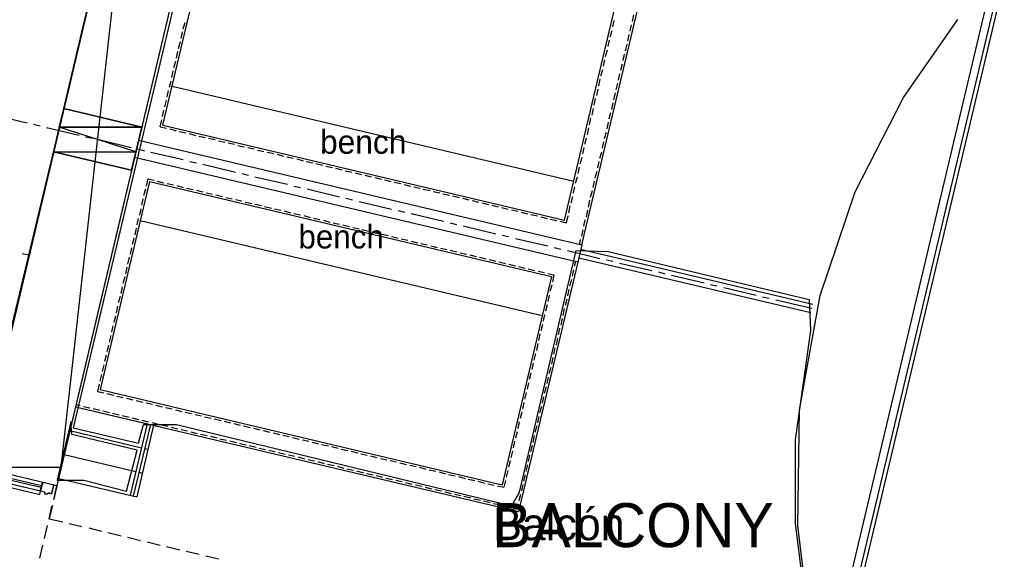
# Model space of a CAD drawing. Header units: feet. Extents: x -79 to 198, y -22 to 181.
# Tile 38 of 92: x 100 to 137, y 64 to 84. Entities that reach past the tile are written whole.
import ezdxf
from ezdxf.enums import TextEntityAlignment as Align

# ---------------------------------------------------------------- set-up
doc = ezdxf.new("R2010")
doc.units = ezdxf.units.FT
for name, color, linetype in [('A-AREA-COMUN', 252, 'CONTINUOUS'), ('A-AREA-UNIDAD', 30, 'CONTINUOUS'), ('A-LINEA', 7, 'CONTINUOUS'), ('A-MURO-CONCRETO', 8, 'CONTINUOUS'), ('A-NOMBRE-ESPACIO', 2, 'CONTINUOUS'), ('A-TEXTO-PDF', 3, 'CONTINUOUS')]:
    doc.layers.add(name, color=color, linetype=linetype)

msp = doc.modelspace()

# ---------------------------------------------------------------- linework, layer by layer
at = {"layer": 'A-AREA-COMUN'}
msp.add_lwpolyline([(98.432, 67.7333), (104.288, 92.1778)], dxfattribs=at)
msp.add_lwpolyline([(101.76, 68.8), (101.248, 66.6133), (102.24, 66.6133), (103.84, 66.2044), (104.24, 67.7333), (101.792, 68.32)], close=True, dxfattribs=at)
at = {"layer": 'A-AREA-UNIDAD'}
for points in [[(107.2, 91.0933), (101.84, 68.5689), (104.288, 68), (104.48, 68.6933), (105.712, 68.6933), (118.24, 65.6533), (118.528, 66.1689), (120.64, 75.2), (121.84, 75.1644), (129.36, 73.3689), (129.408, 72.2133), (128.832, 68.1244), (128.832, 65.0133), (129.28, 61.4044)], [(95.84, 13.5644), (102.08, 16.1956), (107.92, 19.2), (114.368, 23.2), (120.672, 27.9289), (123.488, 30.56), (125.952, 33.6356), (127.76, 36.5689), (129.44, 40.2844), (130.56, 44.0889), (131.12, 47.6089), (131.232, 51.4489), (131.008, 54.3289), (130.56, 56.8), (129.36, 61.4044), (128.928, 64.9244), (128.992, 69.2444), (129.76, 73.5289), (131.072, 77.4044), (132.88, 80.9244), (134.912, 83.84)]]:
    msp.add_lwpolyline(points, dxfattribs=at)
at = {"layer": 'A-LINEA'}
for p, q in [((105.2, 79.8978), (107.04, 87.6844)), ((136.2784, 85.7137), (129.8533, 58.6431)), ((136.5216, 85.4857), (130.173, 58.7375)), ((136.6481, 85.3763), (130.3393, 58.7828)), ((136.6481, 85.3763), (130.3393, 58.7828)), ((120.8533, 75.4178), (123.0667, 84.7378)), ((120.2133, 76.3378), (122.0533, 84.1244)), ((122.7467, 83.7644), (122.8, 84.0178)), ((105.96, 83.4978), (106.0267, 83.7378)), ((122.0133, 83.5644), (122.0667, 83.8044)), ((122.6667, 83.4044), (122.72, 83.6444)), ((105.88, 83.1378), (105.9333, 83.3778)), ((121.92, 83.1911), (121.9867, 83.4311)), ((122.5733, 83.0444), (122.6267, 83.2844)), ((105.7867, 82.7644), (105.8533, 83.0178)), ((121.84, 82.8311), (121.8933, 83.0711)), ((122.4933, 82.6711), (122.5467, 82.9244)), ((105.7067, 82.4044), (105.76, 82.6444)), ((121.7467, 82.4578), (121.8133, 82.7111)), ((122.4, 82.3111), (122.4533, 82.5511)), ((105.6133, 82.0444), (105.68, 82.2844)), ((121.6667, 82.0978), (121.72, 82.3378)), ((122.32, 81.9511), (122.3733, 82.1911)), ((105.5333, 81.6711), (105.5867, 81.9244)), ((121.5733, 81.7378), (121.64, 81.9778)), ((122.2267, 81.5778), (122.28, 81.8178)), ((105.44, 81.3111), (105.5067, 81.5511)), ((105.5467, 81.3511), (120.56, 77.8044)), ((121.4933, 81.3644), (121.5467, 81.6178)), ((122.1467, 81.2178), (122.2, 81.4578)), ((105.36, 80.9511), (105.4133, 81.1911)), ((121.4133, 81.0044), (121.4667, 81.2444)), ((122.0533, 80.8444), (122.12, 81.0978)), ((105.2667, 80.5778), (105.3333, 80.8311)), ((121.32, 80.6444), (121.3733, 80.8844)), ((121.9733, 80.4844), (122.0267, 80.7244)), ((98.9067, 80.2711), (100.12, 79.9778)), ((105.1867, 80.2178), (105.24, 80.4578)), ((121.24, 80.2711), (121.2933, 80.5111)), ((121.88, 80.1244), (121.9467, 80.3644)), ((100.36, 79.9244), (100.6133, 79.8711)), ((105.0933, 79.8311), (105.16, 80.0978)), ((105.2, 79.8978), (120.2133, 76.3378)), ((121.1467, 79.9111), (121.2, 80.1511)), ((121.8, 79.7511), (121.8533, 80.0044)), ((100.8533, 79.8044), (102.0667, 79.5244)), ((105.0933, 79.8311), (105.3333, 79.7778)), ((105.4533, 79.7511), (105.6933, 79.6844)), ((105.8133, 79.6578), (106.0533, 79.6044)), ((106.1867, 79.5778), (106.4267, 79.5111)), ((121.0667, 79.5378), (121.12, 79.7911)), ((121.7067, 79.3911), (121.7733, 79.6311)), ((102.3067, 79.4578), (102.56, 79.4044)), ((102.8, 79.3511), (104.0133, 79.0578)), ((106.5467, 79.4844), (106.7867, 79.4311)), ((106.9067, 79.4044), (107.1467, 79.3511)), ((107.28, 79.3111), (107.52, 79.2578)), ((107.64, 79.2311), (107.88, 79.1778)), ((108, 79.1378), (108.2533, 79.0844)), ((120.9733, 79.1778), (121.0267, 79.4178)), ((121.6267, 79.0311), (121.68, 79.2711)), ((104.2533, 79.0044), (104.5067, 78.9378)), ((104.7467, 78.8844), (105.96, 78.6044)), ((108.3733, 79.0578), (108.6133, 79.0044)), ((108.7333, 78.9644), (108.9733, 78.9111)), ((109.0933, 78.8844), (109.3467, 78.8311)), ((109.4667, 78.8044), (109.7067, 78.7378)), ((120.8933, 78.8178), (120.9467, 79.0578)), ((121.5333, 78.6578), (121.6, 78.8978)), ((106.2, 78.5378), (106.4533, 78.4844)), ((106.6933, 78.4311), (107.9067, 78.1378)), ((109.8267, 78.7111), (110.0667, 78.6578)), ((110.2, 78.6311), (110.44, 78.5644)), ((110.56, 78.5378), (110.8, 78.4844)), ((110.92, 78.4578), (111.1733, 78.3911)), ((120.8, 78.4444), (120.8667, 78.6978)), ((121.4533, 78.2978), (121.5067, 78.5378)), ((108.1467, 78.0844), (108.4, 78.0178)), ((111.2933, 78.3644), (111.5333, 78.3111)), ((111.6533, 78.2844), (111.8933, 78.2178)), ((112.0133, 78.1911), (112.2667, 78.1378)), ((112.3867, 78.1111), (112.6267, 78.0444)), ((120.72, 78.0844), (120.7733, 78.3244)), ((121.36, 77.9244), (121.4267, 78.1778)), ((104.6933, 77.7911), (102.8533, 70.0044)), ((104.64, 77.8844), (104.5733, 77.6178)), ((104.64, 77.8844), (104.8667, 77.8311)), ((104.6933, 77.7911), (119.72, 74.2311)), ((104.9867, 77.8044), (105.2267, 77.7378)), ((105.36, 77.7111), (105.6, 77.6578)), ((108.64, 77.9644), (109.8533, 77.6844)), ((112.7467, 78.0178), (112.9867, 77.9644)), ((113.12, 77.9378), (113.36, 77.8711)), ((113.48, 77.8444), (113.72, 77.7911)), ((113.84, 77.7644), (114.0933, 77.7111)), ((114.2133, 77.6711), (114.4533, 77.6178)), ((120.6267, 77.7244), (120.6933, 77.9644)), ((121.28, 77.5644), (121.3333, 77.8044)), ((104.5467, 77.4978), (104.48, 77.2578)), ((105.72, 77.6311), (105.96, 77.5644)), ((106.08, 77.5378), (106.3333, 77.4844)), ((106.4533, 77.4578), (106.6933, 77.4044)), ((106.8133, 77.3644), (107.0533, 77.3111)), ((107.1733, 77.2844), (107.4267, 77.2311)), ((110.0933, 77.6178), (110.3467, 77.5644)), ((110.5867, 77.5111), (111.8, 77.2178)), ((114.5733, 77.5911), (114.8133, 77.5378)), ((114.9333, 77.4978), (115.1867, 77.4444)), ((115.3067, 77.4178), (115.5467, 77.3644)), ((115.6667, 77.3244), (115.9067, 77.2711)), ((120.5467, 77.3511), (120.6, 77.5911)), ((121.1867, 77.2044), (121.2533, 77.4444)), ((104.4533, 77.1378), (104.4, 76.8978)), ((107.5467, 77.1911), (107.7867, 77.1378)), ((107.9067, 77.1111), (108.1467, 77.0578)), ((108.28, 77.0178), (108.52, 76.9644)), ((108.64, 76.9378), (108.88, 76.8844)), ((112.04, 77.1644), (112.28, 77.0978)), ((112.5333, 77.0444), (113.7467, 76.7511)), ((116.0267, 77.2444), (116.28, 77.1911)), ((116.4, 77.1644), (116.64, 77.0978)), ((116.76, 77.0711), (117, 77.0178)), ((117.1333, 76.9911), (117.3733, 76.9244)), ((120.4533, 76.9911), (120.52, 77.2311)), ((121.1067, 76.8311), (121.16, 77.0844)), ((104.3733, 76.7644), (104.32, 76.5244)), ((109, 76.8578), (109.2533, 76.7911)), ((109.3733, 76.7644), (109.6133, 76.7111)), ((109.7333, 76.6844), (109.9733, 76.6178)), ((110.0933, 76.5911), (110.3467, 76.5378)), ((113.9867, 76.6978), (114.2267, 76.6444)), ((114.48, 76.5911), (115.6933, 76.2978)), ((117.4933, 76.8978), (117.7333, 76.8444)), ((117.8533, 76.8178), (118.1067, 76.7511)), ((118.2267, 76.7244), (118.4667, 76.6711)), ((118.5867, 76.6444), (118.8267, 76.5778)), ((118.9467, 76.5511), (119.2, 76.4978)), ((120.3733, 76.6178), (120.4267, 76.8711)), ((121.0267, 76.4711), (121.08, 76.7111)), ((104.28, 76.4044), (104.2267, 76.1644)), ((104.3467, 76.3244), (119.3733, 72.7778)), ((110.4667, 76.5111), (110.7067, 76.4444)), ((110.8267, 76.4178), (111.0667, 76.3644)), ((111.2, 76.3378), (111.44, 76.2711)), ((111.56, 76.2444), (111.8, 76.1911)), ((115.9333, 76.2444), (116.1733, 76.1778)), ((119.32, 76.4711), (119.56, 76.4044)), ((119.68, 76.3778), (119.92, 76.3244)), ((120.0533, 76.2978), (120.28, 76.2444)), ((120.28, 76.2444), (120.3467, 76.4978)), ((120.9333, 76.1111), (120.9867, 76.3511)), ((104.2, 76.0444), (104.1467, 75.7911)), ((111.92, 76.1644), (112.1733, 76.0978)), ((112.2933, 76.0711), (112.5333, 76.0178)), ((112.6533, 75.9911), (112.8933, 75.9244)), ((113.0133, 75.8978), (113.2667, 75.8444)), ((113.3867, 75.8178), (113.6267, 75.7644)), ((116.4267, 76.1244), (117.64, 75.8311)), ((120.8533, 75.7378), (120.9067, 75.9778)), ((104.1067, 75.6711), (104.0533, 75.4311)), ((113.7467, 75.7244), (113.9867, 75.6711)), ((114.1067, 75.6444), (114.36, 75.5911)), ((114.48, 75.5511), (114.72, 75.4978)), ((114.84, 75.4711), (115.08, 75.4178)), ((117.88, 75.7778), (118.12, 75.7244)), ((118.3733, 75.6578), (119.5867, 75.3778)), ((120.7733, 75.4311), (120.8133, 75.6178)), ((99.9333, 75.0978), (100.2, 75.0444)), ((104.0267, 75.3111), (103.9733, 75.0711)), ((115.2133, 75.3778), (115.4533, 75.3244)), ((115.5733, 75.2978), (115.8133, 75.2444)), ((115.9333, 75.2178), (116.1867, 75.1511)), ((116.3067, 75.1244), (116.5467, 75.0711)), ((119.8267, 75.3244), (120.0667, 75.2578)), ((120.32, 75.2044), (121.5333, 74.9111)), ((120.8133, 75.2578), (129.4933, 73.2044)), ((103.9333, 74.9511), (103.88, 74.6978)), ((116.6667, 75.0444), (116.9067, 74.9778)), ((117.0267, 74.9511), (117.28, 74.8978)), ((117.4, 74.8711), (117.64, 74.8044)), ((117.76, 74.7778), (118, 74.7244)), ((120.7067, 74.7644), (118.4933, 65.4444)), ((120.6267, 74.7911), (120.5733, 74.6044)), ((120.7467, 74.9378), (129.4133, 72.8844)), ((121.7733, 74.8578), (122.0133, 74.8044)), ((122.2667, 74.7378), (123.48, 74.4578)), ((103.8533, 74.5778), (103.8, 74.3378)), ((118.1333, 74.6978), (118.3733, 74.6311)), ((118.4933, 74.6044), (118.7333, 74.5511)), ((118.8533, 74.5244), (119.1067, 74.4578)), ((119.2267, 74.4311), (119.4667, 74.3778)), ((119.5867, 74.3511), (119.8133, 74.2978)), ((120.5467, 74.4844), (120.4933, 74.2444)), ((123.72, 74.4044), (123.96, 74.3378)), ((103.7733, 74.2178), (103.7067, 73.9778)), ((119.72, 74.2311), (117.88, 66.4444)), ((119.8133, 74.2978), (119.76, 74.0311)), ((120.4667, 74.1244), (120.4, 73.8711)), ((124.2133, 74.2844), (125.4267, 73.9911)), ((103.68, 73.8444), (103.6267, 73.6044)), ((119.7333, 73.9111), (119.6667, 73.6711)), ((120.3733, 73.7511), (120.32, 73.5111)), ((125.6667, 73.9378), (125.9067, 73.8844)), ((126.16, 73.8178), (127.3733, 73.5378)), ((103.6, 73.4844), (103.5333, 73.2444)), ((119.64, 73.5378), (119.5867, 73.2978)), ((120.2933, 73.3911), (120.24, 73.1511)), ((127.6133, 73.4711), (127.8533, 73.4178)), ((128.1067, 73.3644), (129.4533, 73.0444)), ((103.5067, 73.1244), (103.4533, 72.8711)), ((119.56, 73.1778), (119.4933, 72.9378)), ((120.2, 73.0311), (120.1467, 72.7778)), ((103.4267, 72.7511), (103.36, 72.5111)), ((119.4667, 72.8178), (119.4133, 72.5644)), ((120.12, 72.6578), (120.0667, 72.4178)), ((103.3333, 72.3911), (103.28, 72.1511)), ((119.3867, 72.4444), (119.32, 72.2044)), ((120.0267, 72.2978), (119.9733, 72.0578)), ((103.2533, 72.0311), (103.1867, 71.7778)), ((119.2933, 72.0844), (119.24, 71.8444)), ((119.9467, 71.9244), (119.8933, 71.6844)), ((103.16, 71.6578), (103.1067, 71.4178)), ((119.2133, 71.7244), (119.16, 71.4711)), ((119.8533, 71.5644), (119.8, 71.3244)), ((103.08, 71.2978), (103.0133, 71.0578)), ((119.12, 71.3511), (119.0667, 71.1111)), ((119.7733, 71.2044), (119.72, 70.9511)), ((102.9867, 70.9244), (102.9333, 70.6844)), ((119.04, 70.9911), (118.9867, 70.7511)), ((119.6933, 70.8311), (119.6267, 70.5911)), ((102.9067, 70.5644), (102.84, 70.3244)), ((118.9467, 70.6178), (118.8933, 70.3778)), ((119.6, 70.4711), (119.5467, 70.2311)), ((102.8133, 70.2044), (102.76, 69.9378)), ((102.76, 69.9378), (102.9867, 69.8844)), ((102.8533, 70.0044), (117.88, 66.4444)), ((118.8667, 70.2578), (118.8133, 70.0178)), ((119.52, 70.1111), (119.4533, 69.8578)), ((103.1067, 69.8578), (103.36, 69.7911)), ((103.48, 69.7644), (103.72, 69.7111)), ((103.84, 69.6844), (104.08, 69.6178)), ((104.2, 69.5911), (104.4533, 69.5378)), ((118.7733, 69.8978), (118.72, 69.6444)), ((119.4267, 69.7378), (119.3733, 69.4978)), ((101.9333, 69.3644), (118.4933, 65.4444)), ((101.9333, 69.3644), (104.8533, 68.6711)), ((101.96, 69.4444), (102.1067, 69.4044)), ((102.2267, 69.3778), (102.4667, 69.3244)), ((102.5867, 69.2978), (102.84, 69.2311)), ((102.96, 69.2044), (103.2, 69.1511)), ((104.5733, 69.5111), (104.8133, 69.4578)), ((104.9333, 69.4178), (105.1733, 69.3644)), ((105.2933, 69.3378), (105.5467, 69.2844)), ((105.6667, 69.2444), (105.9067, 69.1911)), ((118.6933, 69.5244), (118.64, 69.2844)), ((119.3467, 69.3778), (119.28, 69.1378)), ((103.32, 69.1244), (103.56, 69.0578)), ((103.68, 69.0311), (103.9333, 68.9778)), ((104.0533, 68.9511), (104.2933, 68.8844)), ((104.4133, 68.8578), (104.6533, 68.8044)), ((106.0267, 69.1644), (106.2667, 69.1111)), ((106.4, 69.0711), (106.64, 69.0178)), ((106.76, 68.9911), (107, 68.9378)), ((107.12, 68.9111), (107.3733, 68.8444)), ((118.6133, 69.1644), (118.5467, 68.9244)), ((119.2533, 69.0044), (119.2, 68.7644)), ((101.72, 68.4711), (104.4, 67.8311)), ((104.6133, 68.7244), (103.9733, 66.0578)), ((104.7333, 68.6978), (104.0933, 66.0178)), ((104.8533, 68.6711), (104.2267, 65.9911)), ((104.7867, 68.7778), (105.0267, 68.7111)), ((105.1467, 68.6844), (105.3867, 68.6311)), ((105.5067, 68.6044), (105.76, 68.5378)), ((105.88, 68.5111), (106.12, 68.4578)), ((107.4933, 68.8178), (107.7333, 68.7644)), ((107.8533, 68.7378), (108.0933, 68.6711)), ((108.2133, 68.6444), (108.4667, 68.5911)), ((108.5867, 68.5644), (108.8267, 68.4978)), ((108.9467, 68.4711), (109.1867, 68.4178)), ((118.52, 68.8044), (118.4667, 68.5511)), ((119.1733, 68.6444), (119.1067, 68.4044)), ((106.24, 68.4311), (106.48, 68.3644)), ((106.6, 68.3378), (106.8533, 68.2844)), ((106.9733, 68.2578), (107.2133, 68.2044)), ((107.3333, 68.1644), (107.5733, 68.1111)), ((107.7067, 68.0844), (107.9467, 68.0311)), ((109.32, 68.3911), (109.56, 68.3244)), ((109.68, 68.2978), (109.92, 68.2444)), ((110.04, 68.2178), (110.2933, 68.1511)), ((110.4133, 68.1244), (110.6533, 68.0711)), ((118.44, 68.4311), (118.3733, 68.1911)), ((119.08, 68.2844), (119.0267, 68.0311)), ((104.52, 67.8044), (104.64, 67.7778)), ((108.0667, 67.9911), (108.3067, 67.9378)), ((108.4267, 67.9111), (108.68, 67.8578)), ((108.8, 67.8178), (109.04, 67.7644)), ((109.16, 67.7378), (109.4, 67.6844)), ((110.7733, 68.0444), (111.0133, 67.9778)), ((111.1333, 67.9511), (111.3867, 67.8978)), ((111.5067, 67.8711), (111.7467, 67.8178)), ((111.8667, 67.7778), (112.1067, 67.7244)), ((118.3467, 68.0711), (118.2933, 67.8311)), ((119, 67.9111), (118.9333, 67.6711)), ((101.5067, 67.5778), (104.1867, 66.9378)), ((101.5067, 67.5778), (104.1867, 66.9378)), ((109.52, 67.6578), (109.7733, 67.5911)), ((109.8933, 67.5644), (110.1333, 67.5111)), ((110.2533, 67.4844), (110.4933, 67.4178)), ((110.6267, 67.3911), (110.8667, 67.3378)), ((112.24, 67.6978), (112.48, 67.6444)), ((112.6, 67.6044), (112.84, 67.5511)), ((112.96, 67.5244), (113.2, 67.4711)), ((113.3333, 67.4311), (113.5733, 67.3778)), ((113.6933, 67.3511), (113.9333, 67.2978)), ((118.2667, 67.6978), (118.2, 67.4578)), ((118.9067, 67.5511), (118.8533, 67.3111)), ((100.6667, 66.4044), (97.8, 67.0711)), ((110.9867, 67.3111), (111.2267, 67.2444)), ((111.3467, 67.2178), (111.6, 67.1644)), ((111.72, 67.1378), (111.96, 67.0711)), ((112.08, 67.0444), (112.32, 66.9911)), ((114.0533, 67.2711), (114.3067, 67.2044)), ((114.4267, 67.1778), (114.6667, 67.1244)), ((114.7867, 67.0978), (115.0267, 67.0311)), ((115.1467, 67.0044), (115.4, 66.9511)), ((118.1733, 67.3378), (118.12, 67.0978)), ((118.8267, 67.1911), (118.76, 66.9378)), ((101.3067, 66.6844), (104.2267, 65.9911)), ((104.3067, 66.9111), (104.4267, 66.8844)), ((104.3067, 66.9111), (104.4267, 66.8844)), ((112.44, 66.9644), (112.6933, 66.8978)), ((112.8133, 66.8711), (113.0533, 66.8178)), ((113.1733, 66.7911), (113.4133, 66.7244)), ((113.5333, 66.6978), (113.7867, 66.6444)), ((113.9067, 66.6178), (114.1467, 66.5644)), ((115.52, 66.9244), (115.76, 66.8578)), ((115.88, 66.8311), (116.12, 66.7778)), ((116.2533, 66.7511), (116.4933, 66.6844)), ((116.6133, 66.6578), (116.8533, 66.6044)), ((118.0933, 66.9778), (118.0267, 66.7244)), ((118.7333, 66.8178), (118.68, 66.5778)), ((100.6133, 66.2178), (100.6933, 66.5244)), ((100.6933, 66.5111), (100.6933, 66.5111)), ((101.12, 65.8978), (101.24, 66.4044)), ((101.24, 66.4044), (101.12, 65.9111)), ((114.2667, 66.5244), (114.5067, 66.4711)), ((114.64, 66.4444), (114.88, 66.3911)), ((115, 66.3511), (115.24, 66.2978)), ((115.36, 66.2711), (115.6133, 66.2178)), ((116.9733, 66.5778), (117.2267, 66.5111)), ((117.3467, 66.4844), (117.5867, 66.4311)), ((117.7067, 66.4044), (117.9467, 66.3511)), ((118, 66.6044), (117.9467, 66.3511)), ((118.6533, 66.4578), (118.6, 66.2178)), ((100.6267, 66.2178), (100.6267, 66.2178)), ((100.7733, 66.1644), (100.6267, 66.2044)), ((100.76, 66.1644), (100.76, 66.1644)), ((100.7861, 66.1532), (100.7713, 66.1772)), ((100.88, 66.1244), (100.88, 66.0978)), ((100.9046, 66.1372), (100.8805, 66.1224)), ((100.8933, 66.1244), (100.8933, 66.1244)), ((115.7333, 66.1778), (115.9733, 66.1244)), ((116.0933, 66.0978), (116.3333, 66.0444)), ((116.4533, 66.0178), (116.7067, 65.9511)), ((116.8267, 65.9244), (117.0667, 65.8711)), ((118.56, 66.0844), (118.5067, 65.8444)), ((101.0667, 65.6711), (100.9467, 65.1778)), ((100.9467, 65.1644), (101.0533, 65.6444)), ((117.1867, 65.8444), (117.4267, 65.7778)), ((117.56, 65.7511), (117.8, 65.6978)), ((117.92, 65.6711), (118.16, 65.6044)), ((118.28, 65.5778), (118.44, 65.5378)), ((118.48, 65.7244), (118.44, 65.5378)), ((100.9467, 65.1778), (101.4533, 65.0578)), ((100.7733, 64.4311), (100.88, 64.9244)), ((101.6933, 64.9911), (102.1733, 64.8844)), ((102.4267, 64.8311), (102.9067, 64.7111)), ((103.1467, 64.6578), (103.64, 64.5378)), ((103.88, 64.4844), (104.36, 64.3644)), ((100.6, 63.6978), (100.7067, 64.1911)), ((104.6133, 64.3111), (105.0933, 64.1911)), ((105.3333, 64.1378), (105.8267, 64.0178)), ((106.0667, 63.9644), (106.56, 63.8444)), ((106.8, 63.7911), (107.28, 63.6711))]:
    msp.add_line(p, q, dxfattribs=at)
for points in [[(107.2, 91.6178), (101.24, 66.4044), (98.32, 67.0978), (104.28, 92.3111), (107.2, 91.6178)], [(104.0267, 78.2044), (104.4133, 79.8178), (101.4933, 80.5111), (101.1067, 78.8978), (104.0267, 78.2044)], [(104.2933, 79.3378), (120.8533, 75.4178), (120.7067, 74.7644), (104.1333, 78.6844)], [(97.8267, 67.4311), (97.7333, 67.0311), (100.6533, 66.3511)], [(100.6267, 66.2044), (97.7067, 66.8978), (97.68, 66.7778), (100.6, 66.0844), (100.6267, 66.2044)], [(100.7067, 66.5244), (100.7333, 66.5244), (100.72, 66.5111), (100.6933, 66.5111), (100.6267, 66.2178), (100.7733, 66.1778)], [(100.9067, 66.1511), (101.04, 66.1111), (101.12, 66.4178), (101.0933, 66.4311), (101.12, 66.4311)], [(101.0533, 66.1111), (101.12, 66.4178), (101.12, 66.4178)], [(100.7733, 66.1511), (100.7733, 66.1244), (100.7733, 66.1244)], [(100.7867, 66.1511), (100.7733, 66.1244), (100.8667, 66.0978), (100.88, 66.1378)], [(100.7733, 66.1111), (100.8667, 66.0978), (100.8667, 66.0978)], [(100.8933, 66.1378), (101.04, 66.1111), (101.04, 66.1111)]]:
    msp.add_lwpolyline(points, dxfattribs=at)
at = {"layer": 'A-MURO-CONCRETO'}
for points in [[(104.12, 91.6178), (98.32, 67.0978), (101.4, 67.0978), (104.12, 91.6178)], [(104.12, 91.6178), (107.2, 91.6178), (101.4, 67.0978), (104.12, 91.6178), (104.12, 91.6178)], [(101.4933, 80.5111), (104.4133, 79.8178), (101.32, 79.8178), (101.4933, 80.5111), (101.4933, 80.5111)], [(101.32, 79.8178), (101.1067, 78.8978), (104.1867, 78.8978), (101.32, 79.8178)], [(101.32, 79.8178), (104.4133, 79.8178), (104.1867, 78.8978), (101.32, 79.8178), (101.32, 79.8178)], [(101.1067, 78.8978), (104.1867, 78.8978), (104.0267, 78.2044), (101.1067, 78.8978), (101.1067, 78.8978)], [(98.32, 67.0978), (101.4, 67.0978), (101.24, 66.4044), (98.32, 67.0978), (98.32, 67.0978)]]:
    msp.add_lwpolyline(points, dxfattribs=at)

# ---------------------------------------------------------------- texts
at = {"layer": 'A-NOMBRE-ESPACIO'}
msp.add_text('Balcón', height=1.2, dxfattribs=at).set_placement((120, 64.3733), align=Align.CENTER)
at = {"layer": 'A-TEXTO-PDF'}
for s, height, p in [('bench', 0.886, (112.6863, 78.8235)), ('bench', 0.876, (111.8598, 75.2835)), ('BALCONY', 1.646, (122.7698, 64.1118))]:
    msp.add_text(s, height=height, dxfattribs=at).set_placement(p, align=Align.CENTER)

doc.saveas('drawing.dxf')
